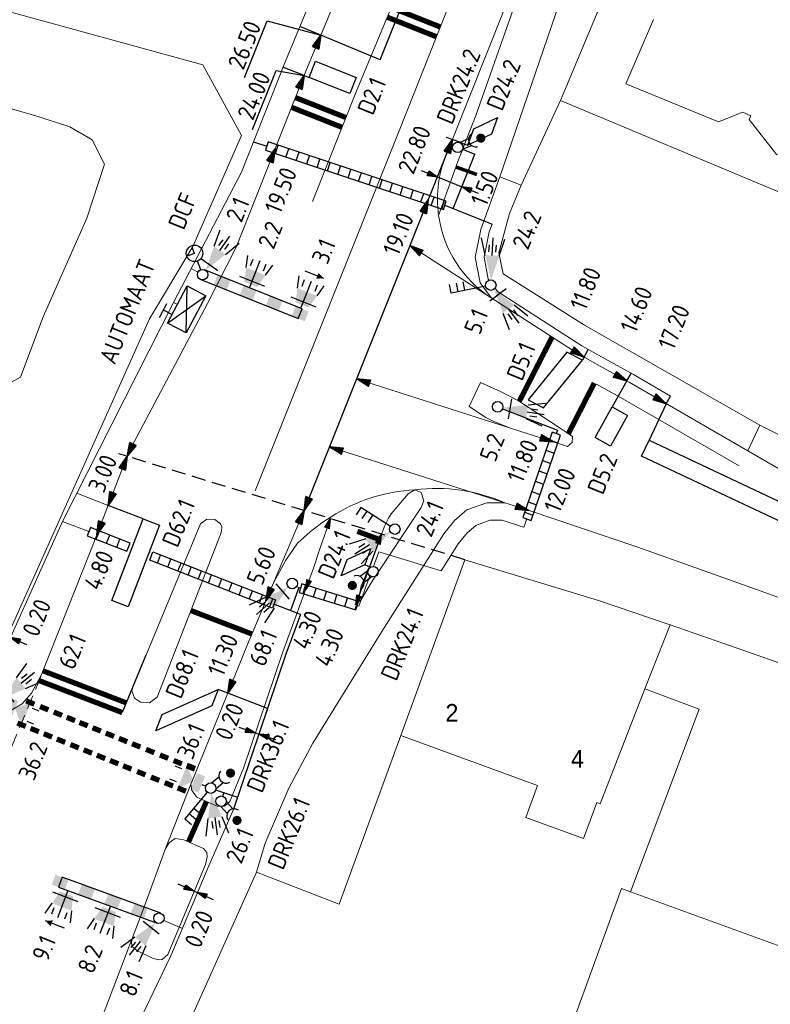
# Model space of a CAD drawing. Header units: inches. Extents: x 138248 to 138477, y 459601 to 459844.
# Tile 4 of 7: x 138348 to 138391, y 459672 to 459729. Entities that reach past the tile are written whole.
import ezdxf
from ezdxf.enums import TextEntityAlignment as Align

# ---------------------------------------------------------------- set-up
doc = ezdxf.new("R2010")
doc.units = ezdxf.units.IN
doc.header["$LTSCALE"] = 0.25
doc.header["$MEASUREMENT"] = 0
doc.linetypes.add('HIDDEN2', pattern=[4.7625, 3.175, -1.5875])
for name, color, linetype in [('BUIS', 1, 'Continuous'), ('INST-T-CODE', 1, 'Continuous'), ('INSTALLATIE', 2, 'Continuous'), ('INSTALLATIE_MAST', 2, 'Continuous'), ('KABEL', 3, 'Continuous'), ('LUS-T-CODE', 1, 'Continuous'), ('LUSSEN', 7, 'Continuous'), ('MAAT-T-CODE', 1, 'Continuous'), ('MAATVOERING', 7, 'Continuous'), ('MARKERING', 9, 'Continuous'), ('UITSLIJPER', 1, 'Continuous')]:
    doc.layers.add(name, color=color, linetype=linetype)
for name, color, linetype, lineweight in [('GEBOUWEN', 3, 'Continuous', 0), ('GEO_Huisnummer', 7, 'Continuous', 0), ('GEO_Overige lijn', 7, 'Continuous', 0), ('GEO_Wal beschoeiing', 7, 'Continuous', 0), ('ONDERGROND', 7, 'Continuous', 0)]:
    doc.layers.add(name, color=color, linetype=linetype, lineweight=lineweight)
doc.styles.add('I020-1', font='ISO', dxfattribs={"height": 2})
doc.styles.add('ISO', font='isocp.shx')
doc.styles.add('Style-LOW_RES_FILLED', font='LOW_RES_FILLED.shx')

# ---------------------------------------------------------------- blocks, each defined once
blk = doc.blocks.new('V_P2')
for p, q in [((0, 0), (0.78, 0.194)), ((0, 0), (0.78, 0.146)), ((0, 0), (0.78, 0.097)), ((0.78, 0.06), (0, 0)), ((0, 0), (0.78, 0.049)), ((0.78, 0.037), (0, 0)), ((0, 0), (0.78, 0)), ((0.78, -0.194), (0, 0)), ((0, 0), (0.78, -0.097)), ((0, 0), (0.78, -0.146)), ((0, 0), (0.78, -0.049)), ((0, 0), (0.78, 0)), ((0.78, -0.194), (0.78, 0.194))]:
    blk.add_line(p, q)
for points in [[(0.78, 0.181), (0, 0)], [(0, 0), (0.78, 0.171)], [(0.78, 0.159), (0, 0)], [(0.78, 0.135), (0, 0)], [(0, 0), (0.78, 0.121)], [(0.78, 0.11), (0, 0)], [(0.78, 0.085), (0, 0)], [(0, 0), (0.78, 0.073)], [(0, 0), (0.78, 0.026)], [(0.78, 0.012), (0, 0)], [(0.78, -0.181), (0, 0)], [(0, 0), (0.78, -0.171)], [(0.78, -0.159), (0, 0)], [(0.78, -0.135), (0, 0)], [(0, 0), (0.78, -0.121)], [(0.78, -0.11), (0, 0)], [(0, 0), (0.78, -0.073)], [(0.78, -0.037), (0, 0)], [(0, 0), (0.78, -0.026)], [(0.78, -0.06), (0, 0)], [(0.78, -0.085), (0, 0)], [(0.78, -0.012), (0, 0)]]:
    blk.add_lwpolyline(points)
at = {"layer": 'MAAT-T-CODE', "style": 'I020-1'}
blk.add_attdef('MAAT', text='', height=1, dxfattribs=at).set_placement((1.5, 0), align=Align.MIDDLE)
blk = doc.blocks.new('V_MAST')
blk.add_circle((0, 0), 0.3)
blk = doc.blocks.new('V_P3')
for p, q in [((0.567, 0.107), (0, 0)), ((0.567, 0.072), (0, 0)), ((0.567, 0.037), (0, 0)), ((0.567, -0.107), (0, 0)), ((0.567, -0.072), (0, 0)), ((0.567, -0.037), (0, 0)), ((0, 0), (0.567, 0)), ((0.567, 0.142), (0.567, -0.142))]:
    blk.add_line(p, q)
for points in [[(0.567, 0.142), (0, 0)], [(0.567, 0.125), (0, 0)], [(0.567, 0.089), (0, 0)], [(0.567, 0.055), (0, 0)], [(0.567, 0.019), (0, 0)], [(0.567, -0.142), (0, 0)], [(0.567, -0.125), (0, 0)], [(0.567, -0.089), (0, 0)], [(0.567, -0.055), (0, 0)], [(0.567, -0.019), (0, 0)]]:
    blk.add_lwpolyline(points)
at = {"layer": 'MAAT-T-CODE', "style": 'I020-1'}
blk.add_attdef('MAAT', text='', height=1, dxfattribs=at).set_placement((1.065, 0), align=Align.MIDDLE)
blk = doc.blocks.new('V_PL')
at = {"layer": 'MAATVOERING'}
for points in [[(-1, 0), (0, 0)], [(-0.567, 0.142), (0, 0)], [(-0.567, -0.142), (-0.567, 0.142)], [(-0.567, 0.125), (0, 0)], [(-0.567, 0.107), (0, 0)], [(-0.567, 0.089), (0, 0)], [(-0.567, 0.072), (0, 0)], [(-0.567, 0.055), (0, 0)], [(-0.567, 0.037), (0, 0)], [(-0.567, 0.019), (0, 0)], [(-0.567, -0.125), (0, 0)], [(-0.567, -0.089), (0, 0)], [(-0.567, -0.055), (0, 0)], [(-0.567, -0.019), (0, 0)], [(-0.567, -0.142), (0, 0)], [(-0.567, -0.037), (0, 0)], [(-0.567, -0.072), (0, 0)], [(-0.567, -0.107), (0, 0)], [(0, 0), (-0.567, 0)]]:
    blk.add_lwpolyline(points, dxfattribs=at)
blk = doc.blocks.new('V_PR')
at = {"layer": 'MAATVOERING'}
for points in [[(0.567, 0.142), (0, 0)], [(0.567, 0.125), (0, 0)], [(0.567, 0.107), (0, 0)], [(0.567, 0.089), (0, 0)], [(0.567, 0.072), (0, 0)], [(0.567, 0.055), (0, 0)], [(0.567, 0.037), (0, 0)], [(0.567, 0.019), (0, 0)], [(0.567, -0.107), (0, 0)], [(0.567, -0.072), (0, 0)], [(0.567, -0.037), (0, 0)], [(0, 0), (0.567, 0)], [(0, 0), (1, 0)], [(0.567, -0.019), (0, 0)], [(0.567, -0.055), (0, 0)], [(0.567, -0.089), (0, 0)], [(0.567, -0.125), (0, 0)], [(0.567, -0.142), (0, 0)], [(0.567, 0.142), (0.567, -0.142)]]:
    blk.add_lwpolyline(points, dxfattribs=at)
at = {"layer": 'MAAT-T-CODE', "style": 'I020-1'}
blk.add_attdef('MAAT', text='', height=1, dxfattribs=at).set_placement((1.7, 0), align=Align.MIDDLE)
blk = doc.blocks.new('V_AUT')
for p, q in [((-1.2, -0.6), (1.2, 0.6)), ((-1.2, 0.6), (1.2, -0.6))]:
    blk.add_line(p, q)
at = {"color": 3}
for p, q in [((-1.2, 0.6), (1.2, 0.6)), ((-1.2, -0.6), (-1.2, 0.6)), ((1.2, 0.6), (1.2, -0.6)), ((1.2, -0.6), (-1.2, -0.6))]:
    blk.add_line(p, q, dxfattribs=at)
at = {"layer": 'INST-T-CODE', "style": 'I020-1'}
blk.add_attdef('INST', (-1.2, 0.893), '', height=1, dxfattribs=at)
blk = doc.blocks.new('V_1X2_5')
blk.add_lwpolyline([(-1.25, 0), (1.25, 0), (1.25, -1), (-1.25, -1), (-1.25, 0)])
at = {"layer": 'LUS-T-CODE', "style": 'ISO'}
blk.add_attdef('LUS', text='', height=1, rotation=270, dxfattribs=at).set_placement((0.1, -2.409), align=Align.MIDDLE)
blk = doc.blocks.new('V_5X1')
blk.add_lwpolyline([(0.5, 0), (0.5, -5), (-0.5, -5), (-0.5, 0), (0.5, 0)])
at = {"layer": 'LUS-T-CODE', "style": 'ISO'}
blk.add_attdef('LUS', text='', height=1, rotation=270, dxfattribs=at).set_placement((-0.021, -6.474), align=Align.MIDDLE)
blk = doc.blocks.new('V_3_5X1S')
blk.add_lwpolyline([(0, -1), (-2.475, -3.475), (-2.475, -2.475), (0, 0)], close=True)
at = {"layer": 'LUS-T-CODE', "style": 'ISO'}
blk.add_attdef('LUS', text='', height=1, rotation=270, dxfattribs=at).set_placement((-0.827, -3.955), align=Align.MIDDLE)
blk = doc.blocks.new('V_1X2')
blk.add_lwpolyline([(-1, 0), (1, 0), (1, -1), (-1, -1), (-1, 0)])
at = {"layer": 'LUS-T-CODE', "style": 'I020-1'}
blk.add_attdef('LUS', text='', height=1, rotation=270, dxfattribs=at).set_placement((0.022, -2.416), align=Align.MIDDLE)
blk = doc.blocks.new('V_3X30LNT_S')
for p, q in [((1.3, 0.6), (1.979, 0.769)), ((0.3, 0), (1.975, 0)), ((1.5, 0.4), (1.9, 0.4)), ((1.5, -0.4), (1.9, -0.4)), ((1.3, -0.6), (1.979, -0.769))]:
    blk.add_line(p, q)
blk.add_solid([(0.5, 0.4), (0.5, -0.4), (1.3, 0.6), (1.3, -0.6)])
at = {"layer": 'INSTALLATIE'}
blk.add_line((0.7, 0.769), (0.7, -0.769), dxfattribs=at)
at = {"layer": 'INST-T-CODE', "style": 'I020-1'}
blk.add_attdef('LNT', text='', height=1, dxfattribs=at).set_placement((3.534, -0.001), align=Align.MIDDLE)
blk = doc.blocks.new('V_3X20LNT_S')
for p, q in [((1.7, 0.4), (2.666, 0.659)), ((1.7, 0), (2.7, 0)), ((1.9, 0.2), (2.3, 0.2)), ((1.7, -0.4), (2.666, -0.659)), ((1.9, -0.2), (2.3, -0.2))]:
    blk.add_line(p, q)
blk.add_solid([(0.3, 0), (1.7, 0.4), (1.7, -0.4)])
at = {"layer": 'INSTALLATIE'}
blk.add_line((0.7, 0.58), (0.7, -0.58), dxfattribs=at)
at = {"layer": 'INST-T-CODE', "style": 'I020-1'}
blk.add_attdef('LNT', text='', height=1, dxfattribs=at).set_placement((4.129, 0), align=Align.MIDDLE)
blk = doc.blocks.new('V_SECLNT')
for p, q in [((0.3, 0), (2.3, 0)), ((1.5, 0), (1.5, 0.5)), ((1.9, 0), (1.9, 0.5)), ((2.3, 0), (2.3, 0.5))]:
    blk.add_line(p, q)
blk = doc.blocks.new('V_VGLNT')
for p, q in [((0.548, 0), (0.3, 0)), ((1.948, 0.4), (2.348, 0.4)), ((1.948, -0.4), (2.348, -0.4))]:
    blk.add_line(p, q)
for points in [[(1.048, 0), (1.748, 0.7), (1.748, -0.7)], [(0.548, 0.5), (1.048, 0.5), (0.548, -0.5), (1.048, -0.5)]]:
    blk.add_solid(points)
at = {"layer": 'INST-T-CODE', "style": 'I020-1'}
blk.add_attdef('INST', text='', height=1, dxfattribs=at).set_placement((4.115, -0.001), align=Align.MIDDLE)
blk = doc.blocks.new('V_DRKW')
for p, q in [((0.223, 0.201), (0.771, 0.201)), ((0.211, -0.213), (0.759, -0.213))]:
    blk.add_line(p, q)
at = {"const_width": 0.259}
blk.add_lwpolyline([(1.294, -0.017, 1.135207), (1.553, -0.054, 0.843915)], format="xyb", close=True, dxfattribs=at)
blk.add_arc((1.132, -0.016), 0.422, 101.0944, 258.9056)
at = {"layer": 'INST-T-CODE', "style": 'I020-1'}
for tag, p in [('INST', (4.034, -0.006)), ('INST1', (4.034, -1.345))]:
    blk.add_attdef(tag, text='', height=1, dxfattribs=at).set_placement(p, align=Align.MIDDLE)
blk = doc.blocks.new('V_20LNT')
for p, q in [((1.7, 0.4), (2.666, 0.659)), ((1.7, 0), (2.7, 0)), ((1.9, 0.2), (2.3, 0.2)), ((1.7, -0.4), (2.666, -0.659)), ((1.9, -0.2), (2.3, -0.2))]:
    blk.add_line(p, q)
blk.add_solid([(0.3, 0), (1.7, 0.4), (1.7, -0.4)])
at = {"layer": 'INST-T-CODE', "style": 'I020-1'}
blk.add_attdef('LNT', text='', height=1, dxfattribs=at).set_placement((4.129, 0), align=Align.MIDDLE)

msp = doc.modelspace()

# ---------------------------------------------------------------- hatches: boundary and pattern name
at = {"layer": 'BUIS'}
h = msp.add_hatch(dxfattribs=at)
h.set_pattern_fill('LINE', color=256, scale=5, angle=251.63, style=0)
h.paths.add_polyline_path([(138362.279, 459721.111), (138372.449, 459717.734), (138372.606, 459718.209), (138362.437, 459721.586)])
h = msp.add_hatch(dxfattribs=at)
h.set_pattern_fill('LINE', color=256, scale=5, angle=340.93, style=0)
h.paths.add_polyline_path([(138377.443, 459699.991), (138379.125, 459704.857), (138378.653, 459705.02), (138376.97, 459700.154)])
h = msp.add_hatch(dxfattribs=at)
h.set_pattern_fill('LINE', color=256, scale=5, angle=248.65, style=0)
h.paths.add_polyline_path([(138354.366, 459698.229), (138354.546, 459698.696), (138352.281, 459699.581), (138352.099, 459699.115)])
h.paths.add_polyline_path([(138355.85, 459698.186), (138355.67, 459697.719), (138362.675, 459694.981), (138362.857, 459695.447)])
h = msp.add_hatch(dxfattribs=at)
h.set_pattern_fill('LINE', color=256, scale=5, angle=252.93, style=0)
h.paths.add_polyline_path([(138364.211, 459695.883), (138367.44, 459694.892), (138367.586, 459695.369), (138364.358, 459696.361)])

# ---------------------------------------------------------------- linework, layer by layer
for points in [[(138362.279, 459721.111), (138372.449, 459717.734), (138372.606, 459718.209), (138362.437, 459721.586)], [(138377.443, 459699.991), (138379.125, 459704.857), (138378.653, 459705.02), (138376.97, 459700.154)], [(138354.366, 459698.229), (138354.546, 459698.696), (138352.281, 459699.581), (138352.099, 459699.115)], [(138355.85, 459698.186), (138362.857, 459695.447), (138362.675, 459694.981), (138355.67, 459697.719)], [(138364.211, 459695.883), (138367.44, 459694.892), (138367.586, 459695.369), (138364.358, 459696.361)]]:
    msp.add_lwpolyline(points, close=True, dxfattribs=at)
at = {"layer": 'GEBOUWEN', "flags": 128}
for points in [[(138388.154, 459722.743), (138382.86, 459724.897), (138384.432, 459728.572)], [(138405.211, 459727.7), (138402.496, 459721.233), (138396.207, 459723.874), (138395.062, 459720.962), (138394.184, 459721.33), (138394.106, 459721.128), (138391.481, 459720.854), (138389.898, 459722.859), (138389.998, 459723.086)], [(138389.998, 459723.086), (138389.533, 459723.281), (138388.154, 459722.743)], [(138370.005, 459687.723), (138373.659, 459697.745), (138381.288, 459695.41), (138385.381, 459694.038)], [(138385.381, 459694.038), (138383.952, 459690.383)], [(138383.952, 459690.383), (138381.384, 459683.814)], [(138381.384, 459683.814), (138381.199, 459683.882), (138380.443, 459681.826), (138377.142, 459683.04), (138377.809, 459684.854), (138370.005, 459687.723)], [(138358.409, 459612.494), (138382.606, 459678.976), (138383.129, 459678.786)], [(138383.129, 459678.786), (138394.004, 459674.827), (138394.445, 459674.667)]]:
    msp.add_lwpolyline(points, dxfattribs=at)
at = {"layer": 'GEO_Overige lijn', "linetype": 'Continuous', "lineweight": 0, "flags": 128}
msp.add_lwpolyline([(138361.761, 459679.915), (138356.303, 459667.723)], dxfattribs=at)
at = {"layer": 'GEO_Overige lijn', "linetype": 'Continuous', "lineweight": 0, "extrusion": (0, 0, -1)}
for centre, radius, start, end in [((-138378.809, 459718.317), 6.705, 302.7443, 351.9972), ((-138372.046, 459692.039), 9.772, 82.7646, 113.5923), ((-138371.3, 459692.013), 9.733, 57.2066, 87.1417)]:
    msp.add_arc(centre, radius, start, end, dxfattribs=at)
at = {"layer": 'GEO_Wal beschoeiing', "linetype": 'Continuous', "lineweight": 0, "flags": 128}
msp.add_lwpolyline([(138358.694, 459725.987), (138338.72, 459731.493)], dxfattribs=at)
at = {"layer": 'INSTALLATIE'}
for p, q in [((138358.229, 459715.23), (138358.101, 459715.567)), ((138358.229, 459715.23), (138357.838, 459715.081)), ((138358.585, 459714.294), (138358.396, 459714.79)), ((138364.373, 459712.063), (138358.803, 459714.293)), ((138358.58, 459713.736), (138364.15, 459711.506)), ((138356.226, 459711.573), (138356.649, 459712.362)), ((138356.94, 459711.731), (138356.451, 459711.991)), ((138364.15, 459711.506), (138364.373, 459712.063)), ((138350.663, 459679.627), (138350.457, 459679.063)), ((138356.299, 459677.567), (138350.663, 459679.627)), ((138350.457, 459679.063), (138356.093, 459677.003))]:
    msp.add_line(p, q, dxfattribs=at)
at = {"layer": 'INSTALLATIE', "color": 7}
for p, q in [((138364.522, 459714.237), (138365.6, 459713.81)), ((138350.8, 459676.718), (138349.718, 459677.134))]:
    msp.add_line(p, q, dxfattribs=at)
at = {"layer": 'INSTALLATIE'}
for points in [[(138365.619, 459713.803, 0, 0.35, 0), (138365.247, 459713.95, 0.35, 0.35, 0)], [(138349.699, 459677.141, 0, 0.35, 0), (138350.073, 459676.998, 0.35, 0.35, 0)]]:
    msp.add_lwpolyline(points, format="xyseb", dxfattribs=at)
for points in [[(138359.323, 459713.438), (138359.546, 459713.995), (138360.065, 459713.141), (138360.288, 459713.698)], [(138360.808, 459712.844), (138361.031, 459713.401), (138361.551, 459712.547), (138361.774, 459713.104)], [(138362.294, 459712.249), (138362.517, 459712.806), (138363.036, 459711.952), (138363.259, 459712.509)], [(138363.779, 459711.655), (138364.002, 459712.212), (138364.522, 459711.358), (138364.745, 459711.915)], [(138351.039, 459679.489), (138350.833, 459678.926), (138350.288, 459679.764), (138350.082, 459679.2)], [(138352.542, 459678.94), (138352.336, 459678.376), (138351.79, 459679.215), (138351.584, 459678.651)], [(138354.044, 459678.391), (138353.838, 459677.827), (138353.293, 459678.665), (138353.087, 459678.102)], [(138355.547, 459677.841), (138355.341, 459677.278), (138354.796, 459678.116), (138354.59, 459677.552)]]:
    msp.add_solid(points, dxfattribs=at)
at = {"layer": 'KABEL'}
msp.add_line((138362.394, 459689.256), (138360.123, 459690.129), dxfattribs=at)
at = {"layer": 'KABEL', "linetype": 'Continuous', "lineweight": 0}
msp.add_line((138359.041, 459680.278), (138356.885, 459675.144), dxfattribs=at)
at = {"layer": 'KABEL', "linetype": 'Continuous', "lineweight": 0, "flags": 128}
for points in [[(138360.907, 459719.857), (138363.419, 459726.204), (138369.178, 459740.025), (138371.83, 459746.064), (138373.152, 459748.907), (138374.463, 459751.331), (138376.09, 459754.325), (138377.987, 459757.809), (138378.379, 459758.473)], [(138375.216, 459716.895), (138375.06, 459716.463), (138374.768, 459715.013), (138375.001, 459713.757), (138375.045, 459713.698)], [(138375.388, 459713.239), (138375.529, 459713.05)], [(138375.529, 459713.05), (138380.341, 459709.954), (138381.631, 459709.235), (138383.287, 459708.311), (138385.418, 459707.081)], [(138377.043, 459699.6), (138377.207, 459700.073)], [(138375.801, 459699.995), (138375.094, 459699.997), (138374.293, 459699.707), (138373.789, 459699.277), (138373.281, 459698.645), (138372.307, 459697.113)], [(138377.043, 459699.6), (138377.018, 459699.609), (138375.801, 459699.995)], [(138368.754, 459698.2), (138368.446, 459697.365)], [(138372.307, 459697.113), (138368.754, 459698.2)], [(138368.228, 459697.355), (138368.288, 459697.333)], [(138368.246, 459696.825), (138367.607, 459695.096)], [(138364.047, 459696.209), (138364.284, 459696.122)], [(138367.513, 459695.131), (138367.607, 459695.096)], [(138359.041, 459680.278), (138360.435, 459683.459)], [(138356.47, 459677.165), (138357.537, 459676.697)], [(138351.087, 459663.108), (138356.885, 459675.144)]]:
    msp.add_lwpolyline(points, dxfattribs=at)
at = {"layer": 'KABEL'}
for points in [[(138365.444, 459727.685), (138364.244, 459728.185)], [(138364.488, 459725.375), (138363.28, 459725.853)], [(138361.597, 459721.601), (138362.358, 459721.348)], [(138373.373, 459721.57), (138373.368, 459721.557)], [(138373.373, 459721.57), (138373.655, 459721.468)], [(138372.993, 459717.785), (138374.063, 459720.458), (138374.235, 459720.89)], [(138373.539, 459721.166), (138374.235, 459720.89)], [(138372.528, 459717.971), (138375.216, 459716.895)], [(138380.47, 459709.31), (138380.713, 459709.747)], [(138382.915, 459707.946), (138383.159, 459708.382)], [(138385.168, 459706.648), (138385.418, 459707.081)], [(138375.819, 459706.362), (138378.956, 459705.132)], [(138378.956, 459705.132), (138378.889, 459704.939)]]:
    msp.add_lwpolyline(points, dxfattribs=at)
at = {"layer": 'KABEL', "linetype": 'Continuous', "lineweight": 13, "flags": 128}
for points in [[(138360.907, 459719.857), (138357.033, 459712.425)], [(138358.041, 459714.359), (138358.426, 459714.155)], [(138350.69, 459699.934), (138357.033, 459712.425)], [(138357.033, 459712.425), (138357.248, 459712.311)], [(138351.509, 459701.547), (138353.302, 459700.846)], [(138350.69, 459699.934), (138346.393, 459690.371)], [(138350.69, 459699.934), (138352.19, 459699.348)]]:
    msp.add_lwpolyline(points, dxfattribs=at)
at = {"layer": 'KABEL', "flags": 128}
for points in [[(138364.19, 459696.156), (138363.711, 459694.845)], [(138364.272, 459694.626), (138362.766, 459695.214)], [(138364.272, 459694.626), (138363.443, 459692.357), (138360.435, 459683.459)], [(138359.436, 459684.614), (138360.683, 459684.193)], [(138359.845, 459684.249), (138359.913, 459684.453)]]:
    msp.add_lwpolyline(points, dxfattribs=at)
at = {"layer": 'LUSSEN'}
for points in [[(138375.194, 459722.039), (138373.835, 459721.402), (138374.176, 459722.343), (138375.534, 459722.979)], [(138378.165, 459706.419), (138380.378, 459709.13), (138379.488, 459709.586), (138377.274, 459706.875)], [(138384.187, 459704.562), (138393.235, 459700.304), (138392.809, 459699.399), (138383.761, 459703.657)], [(138367.958, 459697.455), (138366.599, 459696.819), (138366.94, 459697.759), (138368.298, 459698.395)]]:
    msp.add_lwpolyline(points, close=True, dxfattribs=at)
at = {"layer": 'MAATVOERING'}
for p, q in [((138372.101, 459719.591), (138373.493, 459719.034)), ((138361.712, 459687.862), (138361.902, 459687.798)), ((138358.193, 459678.84), (138358.377, 459678.76))]:
    msp.add_line(p, q, dxfattribs=at)
for points in [[(138361.076, 459725.261), (138362.382, 459728.493), (138365.444, 459727.685)], [(138361.534, 459722.296), (138362.899, 459725.673), (138364.488, 459725.375)], [(138364.482, 459700.554), (138372.67, 459721.014)], [(138368.91, 459699.199), (138367.419, 459695.165)]]:
    msp.add_lwpolyline(points, dxfattribs=at)
at = {"layer": 'MAATVOERING', "linetype": 'HIDDEN2'}
for points in [[(138373.373, 459721.57), (138372.481, 459721.893)], [(138373.659, 459697.745), (138353.9, 459703.793)]]:
    msp.add_lwpolyline(points, dxfattribs=at)
at = {"layer": 'MAATVOERING', "linetype": 'Continuous', "lineweight": 0, "flags": 128}
for points in [[(138376.265, 459705.253), (138367.487, 459708.061)], [(138375.957, 459700.995), (138365.934, 459704.18)]]:
    msp.add_lwpolyline(points, dxfattribs=at)
at = {"layer": 'MAATVOERING', "linetype": 'HIDDEN2', "lineweight": 0, "flags": 128}
msp.add_lwpolyline([(138345.014, 459680.457), (138349.5, 459691.191)], dxfattribs=at)
at = {"layer": 'MARKERING'}
for points, const_width in [([(138369.459, 459729.264), (138372.261, 459728.15)], 0.3), ([(138369.228, 459728.71), (138372.04, 459727.592)], 0.3), ([(138363.992, 459724.12), (138366.873, 459722.98)], 0.3), ([(138363.771, 459723.562), (138366.652, 459722.422)], 0.3), ([(138373.153, 459720.161), (138374.353, 459719.727)], 0.2), ([(138378.64, 459710.436), (138376.779, 459706.794)], 0.3), ([(138381.057, 459707.831), (138379.565, 459704.912)], 0.3), ([(138367.526, 459699.366), (138368.798, 459698.896)], 0.3), ([(138361.497, 459693.51), (138358.046, 459694.836)], 0.3), ([(138349.583, 459691.401), (138354.317, 459689.582)], 0.3), ([(138349.368, 459690.841), (138354.102, 459689.022)], 0.3), ([(138348.614, 459689.688), (138349.088, 459689.497)], 0.3), ([(138349.408, 459689.367), (138349.882, 459689.176)], 0.3), ([(138350.19, 459689.051), (138350.664, 459688.86)], 0.3), ([(138350.93, 459688.752), (138351.404, 459688.56)], 0.3), ([(138348.115, 459688.423), (138348.589, 459688.232)], 0.3), ([(138348.868, 459688.119), (138349.341, 459687.928)], 0.3), ([(138351.656, 459688.459), (138352.13, 459688.267)], 0.3), ([(138352.408, 459688.155), (138352.882, 459687.963)], 0.3), ([(138349.62, 459687.816), (138350.094, 459687.624)], 0.3), ([(138353.16, 459687.851), (138353.634, 459687.659)], 0.3), ([(138350.368, 459687.513), (138350.842, 459687.321)], 0.3), ([(138351.146, 459687.198), (138351.62, 459687.007)], 0.3), ([(138353.912, 459687.547), (138354.386, 459687.356)], 0.3), ([(138354.661, 459687.244), (138355.135, 459687.053)], 0.3), ([(138351.898, 459686.894), (138352.372, 459686.703)], 0.3), ([(138352.65, 459686.59), (138353.124, 459686.399)], 0.3), ([(138355.458, 459686.922), (138355.932, 459686.73)], 0.3), ([(138356.253, 459686.601), (138356.727, 459686.409)], 0.3), ([(138353.403, 459686.287), (138353.877, 459686.095)], 0.3), ([(138354.151, 459685.984), (138354.625, 459685.792)], 0.3), ([(138357.034, 459686.285), (138357.508, 459686.093)], 0.3), ([(138357.775, 459685.986), (138358.248, 459685.794)], 0.3), ([(138357.787, 459686.018), (138358.261, 459685.826)], 0.3), ([(138354.949, 459685.661), (138355.423, 459685.47)], 0.3), ([(138355.743, 459685.34), (138356.217, 459685.149)], 0.3), ([(138356.525, 459685.024), (138356.999, 459684.833)], 0.3), ([(138357.265, 459684.725), (138357.739, 459684.534)], 0.3), ([(138358.907, 459683.944), (138357.89, 459681.649)], 0.3)]:
    msp.add_lwpolyline(points, dxfattribs=dict(at, const_width=const_width))
at = {"layer": 'MARKERING', "linetype": 'Continuous', "lineweight": 0, "flags": 128}
msp.add_lwpolyline([(138381.19, 459707.763), (138382.546, 459707.006), (138389.322, 459703.098)], dxfattribs=at)
at = {"layer": 'MARKERING'}
msp.add_lwpolyline([(138355.446, 459692.296), (138354.102, 459689.022)], dxfattribs=at)
at = {"layer": 'ONDERGROND', "linetype": 'Continuous', "lineweight": 0}
for p, q in [((138354.738, 459690.572), (138358.567, 459699.8)), ((138358.567, 459699.8), (138358.934, 459700.055)), ((138358.934, 459700.055), (138359.396, 459700.043)), ((138359.396, 459700.043), (138359.721, 459699.794)), ((138359.721, 459699.794), (138359.783, 459699.628)), ((138359.783, 459699.628), (138359.776, 459699.391)), ((138359.717, 459699.183), (138356.102, 459689.896)), ((138359.776, 459699.391), (138359.717, 459699.183)), ((138354.643, 459690.256), (138354.738, 459690.572)), ((138354.806, 459689.847), (138354.643, 459690.256)), ((138355.146, 459689.607), (138354.806, 459689.847)), ((138355.664, 459689.576), (138355.146, 459689.607)), ((138356.102, 459689.896), (138355.664, 459689.576)), ((138356.575, 459681.268), (138356.78, 459681.592)), ((138356.78, 459681.592), (138357.129, 459681.836)), ((138357.129, 459681.836), (138357.627, 459681.765)), ((138357.627, 459681.765), (138358.735, 459681.274)), ((138358.735, 459681.274), (138358.94, 459681.045)), ((138358.94, 459681.045), (138358.949, 459680.798)), ((138358.949, 459680.798), (138358.857, 459680.355)), ((138358.857, 459680.355), (138356.7, 459675.222)), ((138354.634, 459675.938), (138354.716, 459676.254)), ((138354.645, 459675.689), (138354.634, 459675.938)), ((138354.93, 459675.445), (138354.645, 459675.689)), ((138355.863, 459674.996), (138354.93, 459675.445)), ((138356.191, 459674.91), (138355.863, 459674.996)), ((138356.38, 459674.933), (138356.191, 459674.91)), ((138356.7, 459675.222), (138356.38, 459674.933))]:
    msp.add_line(p, q, dxfattribs=at)
at = {"layer": 'ONDERGROND', "linetype": 'Continuous', "lineweight": 0, "flags": 128}
for points in [[(138354.378, 459703.646), (138354.465, 459703.873), (138358.979, 459712.372), (138360.626, 459715.615), (138364.623, 459725.715), (138370.373, 459739.514), (138373.015, 459745.529), (138374.314, 459748.323), (138375.606, 459750.711), (138377.232, 459753.704), (138379.118, 459757.168), (138381.328, 459760.913)], [(138364.974, 459718.18), (138367.494, 459724.549), (138373.222, 459738.295), (138375.839, 459744.253), (138377.084, 459746.931), (138378.33, 459749.234), (138379.955, 459752.225), (138381.814, 459755.639), (138383.932, 459759.228), (138384.746, 459760.38)], [(138387.517, 459744.02), (138379.12, 459723.948)], [(138381.357, 459742.102), (138381.506, 459742.067), (138376.54, 459729.469), (138374.284, 459723.106), (138373.274, 459720.476)], [(138379.29, 459730.212), (138375.665, 459719.604)], [(138336.544, 459712.475), (138338.691, 459714.355), (138340.45, 459714.79), (138341.725, 459714.416), (138343.064, 459712.18), (138345.046, 459707.477), (138346.828, 459707.372), (138348.288, 459708.157), (138349.58, 459711.613), (138352.079, 459717.241), (138353.095, 459720.32), (138352.379, 459721.712), (138351.118, 459722.451), (138349.106, 459723.09), (138339.282, 459725.868), (138334.778, 459727.367)], [(138358.694, 459725.987), (138360.917, 459721.953)], [(138379.12, 459723.948), (138376.881, 459719.124)], [(138379.12, 459723.948), (138394.953, 459717.337)], [(138373.274, 459720.476), (138372.169, 459717.384)], [(138375.665, 459719.604), (138374.577, 459716.598), (138374.259, 459715.017), (138374.531, 459713.551), (138375.182, 459712.678)], [(138376.881, 459719.124), (138375.665, 459719.604)], [(138390.511, 459705.42), (138380.507, 459711.133), (138375.852, 459714.068), (138375.601, 459715.254), (138376.218, 459717.504), (138376.881, 459719.124)], [(138370.531, 459715.669), (138380.084, 459709.525), (138381.388, 459708.798), (138383.04, 459707.876), (138389.822, 459703.964)], [(138373.916, 459706.489), (138374.556, 459707.863), (138375.742, 459707.324), (138376.736, 459706.816), (138379.103, 459705.257), (138379.506, 459704.978)], [(138376.265, 459705.253), (138375.352, 459705.615), (138374.864, 459705.853), (138373.916, 459706.489)], [(138379.182, 459704.32), (138376.265, 459705.253)], [(138389.822, 459703.964), (138390.511, 459705.42)], [(138397.285, 459702.044), (138390.511, 459705.42)], [(138379.805, 459704.77), (138379.797, 459704.437), (138379.518, 459704.213), (138379.182, 459704.32)], [(138379.506, 459704.978), (138379.805, 459704.77)], [(138349.5, 459691.191), (138352.393, 459698.481), (138354.378, 459703.646)], [(138389.822, 459703.964), (138391.629, 459702.922)], [(138370.815, 459701.734), (138371.166, 459701.575), (138371.317, 459701.098), (138371.18, 459700.723), (138368.417, 459696.584), (138367.719, 459695.429), (138367.574, 459695.338), (138367.752, 459696.25), (138368.274, 459697.478), (138369.077, 459699.651)], [(138369.077, 459699.651), (138369.311, 459700.116), (138369.464, 459700.371), (138370.424, 459701.5), (138370.815, 459701.734)], [(138375.957, 459700.995), (138374.92, 459700.998), (138373.782, 459700.585), (138373.068, 459699.977), (138372.467, 459699.228), (138368.918, 459693.646), (138364.979, 459687.276), (138363.615, 459684.717), (138362.262, 459681.577), (138361.761, 459679.915)], [(138383.545, 459698.468), (138377.329, 459700.559), (138375.957, 459700.995)], [(138327.253, 459608.862), (138334.584, 459629.349), (138337.173, 459636.222), (138338.466, 459639.549), (138339.526, 459642.023), (138348.414, 459660.34), (138350.146, 459664.32), (138351.759, 459668.499), (138355.334, 459677.873), (138356.575, 459681.268), (138358.022, 459684.929), (138358.166, 459685.296), (138361.245, 459692.901), (138362.735, 459696.423), (138364.482, 459700.554)], [(138365.992, 459700.092), (138365.395, 459698.421), (138365.025, 459697.267), (138363.254, 459692.423), (138361.033, 459685.853)], [(138364.117, 459698.687), (138364.472, 459699.012)], [(138362.735, 459696.423), (138363.438, 459697.719), (138364.117, 459698.687)], [(138395.614, 459694.128), (138390.588, 459695.958), (138383.545, 459698.468)], [(138385.381, 459694.038), (138388.454, 459692.965)], [(138388.454, 459692.965), (138392.587, 459691.519), (138396.668, 459690.011), (138406.399, 459686.365)], [(138345.043, 459688.838), (138346.05, 459688.757), (138347.244, 459688.852), (138348.378, 459689.514), (138348.914, 459690.139), (138349.5, 459691.191)], [(138387.048, 459689.22), (138383.952, 459690.383)], [(138387.048, 459689.22), (138383.129, 459678.786)], [(138370.005, 459687.723), (138366.491, 459678.084)], [(138361.033, 459685.853), (138360.246, 459683.951), (138359.941, 459683.672), (138359.556, 459683.657), (138358.354, 459684.188)], [(138358.354, 459684.188), (138358.082, 459684.568), (138358.022, 459684.929)], [(138361.761, 459679.915), (138366.491, 459678.084)]]:
    msp.add_lwpolyline(points, dxfattribs=at)
at = {"layer": 'ONDERGROND'}
for points in [[(138361.683, 459701.674), (138369.87, 459722.131), (138374.296, 459733.27), (138378.586, 459743.291)], [(138372.67, 459721.014), (138377.083, 459732.119), (138381.357, 459742.102)]]:
    msp.add_lwpolyline(points, dxfattribs=at)
at = {"layer": 'ONDERGROND', "linetype": 'Continuous', "lineweight": 13, "flags": 128}
msp.add_lwpolyline([(138360.917, 459721.953), (138358.14, 459715.627), (138355.661, 459711.488), (138346.827, 459691.824)], dxfattribs=at)
at = {"layer": 'ONDERGROND', "linetype": 'Continuous', "lineweight": 0, "extrusion": (0, 0, -1)}
for centre, radius, start, end in [((-138378.816, 459718.316), 6.712, 352.0167, 23.6995), ((-138371.765, 459691.03), 10.812, 47.5843, 57.961)]:
    msp.add_arc(centre, radius, start, end, dxfattribs=at)
at = {"layer": 'UITSLIJPER'}
for p, q in [((138380.47, 459709.31), (138380.378, 459709.13)), ((138360.123, 459690.129), (138359.585, 459690.336))]:
    msp.add_line(p, q, dxfattribs=at)
for points in [[(138368.828, 459726.275), (138370.364, 459730.141)], [(138368.828, 459726.275), (138365.444, 459727.685)], [(138364.488, 459725.375), (138364.767, 459725.265)], [(138373.655, 459721.468), (138373.835, 459721.402)], [(138382.915, 459707.946), (138382.086, 459706.461)], [(138385.168, 459706.648), (138384.187, 459704.562)], [(138355.292, 459700.081), (138353.302, 459700.846)], [(138367.958, 459697.455), (138368.228, 459697.355)]]:
    msp.add_lwpolyline(points, dxfattribs=at)

# ---------------------------------------------------------------- block references
at = {"layer": 'INSTALLATIE'}
ref = msp.add_blockref('V_DRKW', (138373.26, 459721.277), dxfattribs=dict(at, rotation=24.04805676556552))
ref.add_attrib('INST', 'DRK24.2', dxfattribs={"layer": 'INST-T-CODE', "height": 1, "rotation": 67.9926, "style": 'I020-1'}).set_placement((138373.304, 459724.759), align=Align.MIDDLE)
ref = msp.add_blockref('V_3X20LNT_S', (138358.691, 459714.014), dxfattribs=dict(at, rotation=54.69842798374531))
ref.add_attrib('LNT', '2.1', dxfattribs={"layer": 'INST-T-CODE', "height": 1, "rotation": 427.9926, "style": 'I020-1'}).set_placement((138360.69, 459717.727), align=Align.MIDDLE)
ref = msp.add_blockref('V_20LNT', (138375.145, 459713.415), dxfattribs=dict(at, rotation=87.03994801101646))
ref.add_attrib('LNT', '24.2', dxfattribs={"layer": 'INST-T-CODE', "height": 1, "rotation": 67.9926, "style": 'I020-1'}).set_placement((138377.206, 459716.562), align=Align.MIDDLE)
ref = msp.add_blockref('V_3X30LNT_S', (138361.253, 459712.989), dxfattribs=dict(at, rotation=68.4091854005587))
ref.add_attrib('LNT', '2.2', dxfattribs={"layer": 'INST-T-CODE', "height": 1, "rotation": 427.9926, "style": 'I020-1'}).set_placement((138362.554, 459716.275), align=Align.MIDDLE)
at = {"layer": 'INSTALLATIE', "xscale": 1.569523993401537, "yscale": 1.569523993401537, "zscale": 1.569523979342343, "rotation": 110.8193817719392}
msp.add_blockref('V_MAST', (138358.229, 459715.23), dxfattribs=at)
at = {"layer": 'INSTALLATIE'}
ref = msp.add_blockref('V_3X30LNT_S', (138364.187, 459711.815), dxfattribs=dict(at, rotation=68.40918539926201))
ref.add_attrib('LNT', '3.1', dxfattribs={"layer": 'INST-T-CODE', "height": 1, "rotation": 427.9926, "style": 'I020-1'}).set_placement((138365.602, 459715.347), align=Align.MIDDLE)
at = {"layer": 'INSTALLATIE', "xscale": -1, "rotation": 11.29766703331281}
msp.add_blockref('V_SECLNT', (138375.145, 459713.415), dxfattribs=at)
at = {"layer": 'INSTALLATIE'}
ref = msp.add_blockref('V_3X20LNT_S', (138375.145, 459713.415), dxfattribs=dict(at, rotation=306.5799290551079))
ref.add_attrib('LNT', '5.1', dxfattribs={"layer": 'INST-T-CODE', "height": 1, "rotation": 427.9926, "style": 'I020-1'}).set_placement((138374.31, 459711.346), align=Align.MIDDLE)
ref = msp.add_blockref('V_3X20LNT_S', (138375.539, 459706.471), dxfattribs=dict(at, rotation=350.5997015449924))
ref.add_attrib('LNT', '5.2', dxfattribs={"layer": 'INST-T-CODE', "height": 1, "rotation": 427.9926, "style": 'I020-1'}).set_placement((138375.223, 459704.153), align=Align.MIDDLE)
ref = msp.add_blockref('V_20LNT', (138369.663, 459699.491), dxfattribs=dict(at, rotation=212.0333701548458))
ref.add_attrib('LNT', '24.1', dxfattribs={"layer": 'INST-T-CODE', "height": 1, "rotation": 67.9926, "style": 'I020-1'}).set_placement((138371.66, 459700.085), align=Align.MIDDLE)
for p, rotation in [((138369.663, 459699.491), 147.4852749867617), ((138359.151, 459684.71), 229.9779134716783)]:
    msp.add_blockref('V_SECLNT', p, dxfattribs=dict(at, rotation=rotation))
ref = msp.add_blockref('V_DRKW', (138368.424, 459697.066), dxfattribs=dict(at, rotation=215.8399829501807))
ref.add_attrib('INST', 'DRK24.1', dxfattribs={"layer": 'INST-T-CODE', "height": 1, "rotation": 67.9926, "style": 'I020-1'}).set_placement((138370.087, 459692.928), align=Align.MIDDLE)
ref = msp.add_blockref('V_3X20LNT_S', (138363.806, 459696.388), dxfattribs=dict(at, rotation=220.7376777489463))
ref.add_attrib('LNT', '68.1', dxfattribs={"layer": 'INST-T-CODE', "height": 1, "rotation": 67.9926, "style": 'I020-1'}).set_placement((138362.146, 459692.715), align=Align.MIDDLE)
ref = msp.add_blockref('V_3X20LNT_S', (138347.004, 459689.628), dxfattribs=dict(at, rotation=39.07684636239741))
ref.add_attrib('LNT', '62.1', dxfattribs={"layer": 'INST-T-CODE', "height": 1, "rotation": 67.9926, "style": 'I020-1'}).set_placement((138351.244, 459692.509), align=Align.MIDDLE)
ref = msp.add_blockref('V_VGLNT', (138347.004, 459689.628), dxfattribs=dict(at, rotation=337.9586869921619))
ref.add_attrib('INST', '36.2', dxfattribs={"layer": 'INST-T-CODE', "height": 1, "rotation": 67.9926, "style": 'I020-1'}).set_placement((138349.001, 459686.263), align=Align.MIDDLE)
ref = msp.add_blockref('V_DRKW', (138359.151, 459684.71), dxfattribs=dict(at, rotation=39.25541875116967))
ref.add_attrib('INST', 'DRK36.1', dxfattribs={"layer": 'INST-T-CODE', "height": 1, "rotation": 67.9926, "style": 'I020-1'}).set_placement((138362.421, 459686.532), align=Align.MIDDLE)
ref = msp.add_blockref('V_VGLNT', (138359.151, 459684.71), dxfattribs=dict(at, rotation=157.9586869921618))
ref.add_attrib('INST', '36.1', dxfattribs={"layer": 'INST-T-CODE', "height": 1, "rotation": 67.9926, "style": 'I020-1'}).set_placement((138358.024, 459687.393), align=Align.MIDDLE)
ref = msp.add_blockref('V_20LNT', (138359.151, 459684.71), dxfattribs=dict(at, rotation=278.0574417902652))
ref.add_attrib('LNT', '26.1', dxfattribs={"layer": 'INST-T-CODE', "height": 1, "rotation": 67.9926, "style": 'I020-1'}).set_placement((138360.806, 459681.432), align=Align.MIDDLE)
ref = msp.add_blockref('V_DRKW', (138359.749, 459683.965), dxfattribs=dict(at, rotation=311.7794890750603))
ref.add_attrib('INST', 'DRK26.1', dxfattribs={"layer": 'INST-T-CODE', "height": 1, "rotation": 67.9926, "style": 'I020-1'}).set_placement((138363.616, 459682.135), align=Align.MIDDLE)
ref = msp.add_blockref('V_3X30LNT_S', (138351.111, 459679.143), dxfattribs=dict(at, rotation=248.9746737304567))
ref.add_attrib('LNT', '9.1', dxfattribs={"layer": 'INST-T-CODE', "height": 1, "rotation": 427.9926, "style": 'I020-1'}).set_placement((138349.633, 459675.577), align=Align.MIDDLE)
ref = msp.add_blockref('V_3X30LNT_S', (138353.532, 459678.259), dxfattribs=dict(at, rotation=248.9746737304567))
ref.add_attrib('LNT', '8.2', dxfattribs={"layer": 'INST-T-CODE', "height": 1, "rotation": 427.9926, "style": 'I020-1'}).set_placement((138352.263, 459674.96), align=Align.MIDDLE)
ref = msp.add_blockref('V_3X20LNT_S', (138356.196, 459677.285), dxfattribs=dict(at, rotation=231.2523180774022))
ref.add_attrib('LNT', '8.1', dxfattribs={"layer": 'INST-T-CODE', "height": 1, "rotation": 427.9926, "style": 'I020-1'}).set_placement((138354.607, 459673.558), align=Align.MIDDLE)
at = {"layer": 'INSTALLATIE_MAST', "rotation": 67.99255687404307}
for p in [(138373.26, 459721.277), (138358.691, 459714.014), (138375.145, 459713.415), (138375.539, 459706.471), (138369.663, 459699.491), (138368.424, 459697.066), (138363.806, 459696.388), (138359.151, 459684.71), (138359.749, 459683.965), (138356.196, 459677.285)]:
    msp.add_blockref('V_MAST', p, dxfattribs=at)
at = {"layer": 'INSTALLATIE_MAST'}
ref = msp.add_blockref('V_AUT', (138357.778, 459712.029), dxfattribs=dict(at, rotation=62.02627644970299))
ref.add_attrib('INST', 'AUTOMAAT', (138353.682, 459708.815), dxfattribs={"layer": 'INST-T-CODE', "height": 1, "rotation": 427.9926, "style": 'I020-1'})
at = {"layer": 'LUSSEN'}
ref = msp.add_blockref('V_1X2_5', (138365.929, 459724.805), dxfattribs=dict(at, rotation=158.4091853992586))
ref.add_attrib('LUS', 'D2.1', dxfattribs={"layer": 'LUS-T-CODE', "height": 1, "rotation": 427.9926, "style": 'ISO'}).set_placement((138368.347, 459724.211), align=Align.MIDDLE)
ref = msp.add_blockref('V_1X2', (138381.599, 459705.588), dxfattribs=dict(at, rotation=60.83361347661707))
ref.add_attrib('LUS', 'D5.2', dxfattribs={"layer": 'LUS-T-CODE', "height": 1, "rotation": 427.9926, "style": 'I020-1'}).set_placement((138381.517, 459702.652), align=Align.MIDDLE)
ref = msp.add_blockref('V_5X1', (138355.759, 459699.902), dxfattribs=dict(at, rotation=338.9795802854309))
ref.add_attrib('LUS', 'D62.1', dxfattribs={"layer": 'LUS-T-CODE', "height": 1, "rotation": 427.9926, "style": 'ISO'}).set_placement((138357.314, 459699.845), align=Align.MIDDLE)
ref = msp.add_blockref('V_3_5X1S', (138359.585, 459690.336), dxfattribs=dict(at, rotation=338.9746737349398))
ref.add_attrib('LUS', 'D68.1', dxfattribs={"layer": 'LUS-T-CODE', "height": 1, "rotation": 427.9926, "style": 'ISO'}).set_placement((138357.52, 459691.234), align=Align.MIDDLE)
at = {"layer": 'MAATVOERING'}
ref = msp.add_blockref('V_P2', (138365.444, 459727.685), dxfattribs=dict(at, rotation=247.3786609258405))
ref.add_attrib('MAAT', '26.50', dxfattribs={"layer": 'MAAT-T-CODE', "height": 1, "rotation": 427.9926, "style": 'I020-1'}).set_placement((138361.077, 459727.12), align=Align.MIDDLE)
ref = msp.add_blockref('V_P2', (138364.488, 459725.375), dxfattribs=dict(at, rotation=248.40918539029))
ref.add_attrib('MAAT', '24.00', dxfattribs={"layer": 'MAAT-T-CODE', "height": 1, "rotation": 427.9926, "style": 'I020-1'}).set_placement((138361.617, 459724.232), align=Align.MIDDLE)
ref = msp.add_blockref('V_P2', (138372.952, 459721.722), dxfattribs=dict(at, rotation=248.2335375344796))
ref.add_attrib('MAAT', '22.80', dxfattribs={"layer": 'MAAT-T-CODE', "height": 1, "rotation": 427.9926, "style": 'I020-1'}).set_placement((138370.779, 459721.149), align=Align.MIDDLE)
ref = msp.add_blockref('V_P2', (138362.833, 459721.191), dxfattribs=dict(at, rotation=248.4091853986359))
ref.add_attrib('MAAT', '19.50', dxfattribs={"layer": 'MAAT-T-CODE', "height": 1, "rotation": 427.9926, "style": 'I020-1'}).set_placement((138363.156, 459718.829), align=Align.MIDDLE)
ref = msp.add_blockref('V_PR', (138373.493, 459719.034), dxfattribs=dict(at, rotation=338.1904612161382))
ref.add_attrib('MAAT', '1.50', dxfattribs={"layer": 'MAAT-T-CODE', "height": 1, "rotation": 427.9926, "style": 'I020-1'}).set_placement((138374.795, 459718.949), align=Align.MIDDLE)
for name, p, rotation in [('V_PL', (138372.101, 459719.591), 338.1904612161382), ('V_P2', (138370.531, 459715.669), 327.2505981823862), ('V_P2', (138367.487, 459708.061), 342.2631684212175), ('V_P2', (138354.378, 459703.646), 64.12587374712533), ('V_P2', (138365.934, 459704.18), 342.3705626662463), ('V_P2', (138354.378, 459703.646), 248.9795802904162), ('V_P2', (138364.482, 459700.554), 68.1904612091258), ('V_P2', (138364.482, 459700.554), 247.0689609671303), ('V_P3', (138365.992, 459700.092), 250.3339009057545), ('V_P3', (138368.91, 459699.199), 249.7189538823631), ('V_PL', (138361.712, 459687.862), 341.3220857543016), ('V_PL', (138358.193, 459678.84), 336.3483870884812)]:
    msp.add_blockref(name, p, dxfattribs=dict(at, rotation=rotation))
ref = msp.add_blockref('V_P2', (138371.579, 459718.287), dxfattribs=dict(at, rotation=248.1904612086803))
ref.add_attrib('MAAT', '19.10', dxfattribs={"layer": 'MAAT-T-CODE', "height": 1, "rotation": 427.9926, "style": 'I020-1'}).set_placement((138369.864, 459716.341), align=Align.MIDDLE)
ref = msp.add_blockref('V_P2', (138380.47, 459709.31), dxfattribs=dict(at, rotation=148.1392049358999))
ref.add_attrib('MAAT', '11.80', dxfattribs={"layer": 'MAAT-T-CODE', "height": 1, "rotation": 427.9926, "style": 'I020-1'}).set_placement((138380.555, 459713.22), align=Align.MIDDLE)
ref = msp.add_blockref('V_P2', (138382.915, 459707.946), dxfattribs=dict(at, rotation=150.833616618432))
ref.add_attrib('MAAT', '14.60', dxfattribs={"layer": 'MAAT-T-CODE', "height": 1, "rotation": 427.9926, "style": 'I020-1'}).set_placement((138383.46, 459712.03), align=Align.MIDDLE)
ref = msp.add_blockref('V_P2', (138385.168, 459706.648), dxfattribs=dict(at, rotation=150.0227490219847))
ref.add_attrib('MAAT', '17.20', dxfattribs={"layer": 'MAAT-T-CODE', "height": 1, "rotation": 427.9926, "style": 'I020-1'}).set_placement((138385.604, 459711.024), align=Align.MIDDLE)
ref = msp.add_blockref('V_P2', (138378.726, 459704.466), dxfattribs=dict(at, rotation=162.2631684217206))
ref.add_attrib('MAAT', '11.80', dxfattribs={"layer": 'MAAT-T-CODE', "height": 1, "rotation": 427.9926, "style": 'I020-1'}).set_placement((138376.956, 459703.386), align=Align.MIDDLE)
ref = msp.add_blockref('V_P2', (138353.302, 459700.846), dxfattribs=dict(at, rotation=68.97958028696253))
ref.add_attrib('MAAT', '3.00', dxfattribs={"layer": 'MAAT-T-CODE', "height": 1, "rotation": 427.9926, "style": 'I020-1'}).set_placement((138352.981, 459702.667), align=Align.MIDDLE)
ref = msp.add_blockref('V_P2', (138377.329, 459700.559), dxfattribs=dict(at, rotation=162.3705626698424))
ref.add_attrib('MAAT', '12.00', dxfattribs={"layer": 'MAAT-T-CODE', "height": 1, "rotation": 427.9926, "style": 'I020-1'}).set_placement((138379.089, 459701.72), align=Align.MIDDLE)
ref = msp.add_blockref('V_P2', (138352.656, 459699.166), dxfattribs=dict(at, rotation=68.97958028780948))
ref.add_attrib('MAAT', '4.80', dxfattribs={"layer": 'MAAT-T-CODE', "height": 1, "rotation": 427.9926, "style": 'I020-1'}).set_placement((138352.762, 459697.155), align=Align.MIDDLE)
ref = msp.add_blockref('V_P2', (138362.301, 459695.396), dxfattribs=dict(at, rotation=67.06896096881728))
ref.add_attrib('MAAT', '5.60', dxfattribs={"layer": 'MAAT-T-CODE', "height": 1, "rotation": 427.9926, "style": 'I020-1'}).set_placement((138362.04, 459697.416), align=Align.MIDDLE)
ref = msp.add_blockref('V_P3', (138364.574, 459696.033), dxfattribs=dict(at, rotation=70.60935378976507))
ref.add_attrib('MAAT', '4.30', dxfattribs={"layer": 'MAAT-T-CODE', "height": 1, "rotation": 427.9926, "style": 'I020-1'}).set_placement((138364.66, 459693.739), align=Align.MIDDLE)
ref = msp.add_blockref('V_PR', (138347.716, 459693.314), dxfattribs=dict(at, rotation=335.8081262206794))
ref.add_attrib('MAAT', '0.20', dxfattribs={"layer": 'MAAT-T-CODE', "height": 1, "rotation": 427.9926, "style": 'I020-1'}).set_placement((138349.217, 459694.438), align=Align.MIDDLE)
ref = msp.add_blockref('V_P3', (138367.419, 459695.165), dxfattribs=dict(at, rotation=69.71895388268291))
ref.add_attrib('MAAT', '4.30', dxfattribs={"layer": 'MAAT-T-CODE', "height": 1, "rotation": 427.9926, "style": 'I020-1'}).set_placement((138365.92, 459692.746), align=Align.MIDDLE)
ref = msp.add_blockref('V_P2', (138360.123, 459690.129), dxfattribs=dict(at, rotation=67.95868699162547))
ref.add_attrib('MAAT', '11.30', dxfattribs={"layer": 'MAAT-T-CODE', "height": 1, "rotation": 427.9926, "style": 'I020-1'}).set_placement((138359.849, 459692.315), align=Align.MIDDLE)
ref = msp.add_blockref('V_PR', (138361.902, 459687.798), dxfattribs=dict(at, rotation=341.3220857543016))
ref.add_attrib('MAAT', '0.20', dxfattribs={"layer": 'MAAT-T-CODE', "height": 1, "rotation": 427.9926, "style": 'I020-1'}).set_placement((138360.221, 459688.517), align=Align.MIDDLE)
ref = msp.add_blockref('V_PR', (138358.377, 459678.76), dxfattribs=dict(at, rotation=336.3483870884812))
ref.add_attrib('MAAT', '0.20', dxfattribs={"layer": 'MAAT-T-CODE', "height": 1, "rotation": 427.9926, "style": 'I020-1'}).set_placement((138358.48, 459676.673), align=Align.MIDDLE)

# ---------------------------------------------------------------- texts
at = {"layer": 'GEO_Huisnummer', "linetype": 'Continuous', "lineweight": 0, "style": 'Style-LOW_RES_FILLED'}
for s, p in [('2', (138372.555, 459688.51)), ('4', (138379.726, 459685.886))]:
    msp.add_text(s, height=1, dxfattribs=at).set_placement(p)
at = {"layer": 'INSTALLATIE', "color": 1, "style": 'I020-1'}
msp.add_text('DCF', height=1, rotation=67.9926, dxfattribs=at).set_placement((138357.536, 459717.652), align=Align.MIDDLE)
at = {"layer": 'LUS-T-CODE', "style": 'ISO'}
for s, p in [('D24.2', (138375.879, 459724.843)), ('D5.1', (138376.873, 459709.068)), ('D24.1', (138366.212, 459698.047))]:
    msp.add_text(s, height=1, rotation=67.9926, dxfattribs=at).set_placement(p, align=Align.MIDDLE)

doc.saveas('drawing.dxf')
